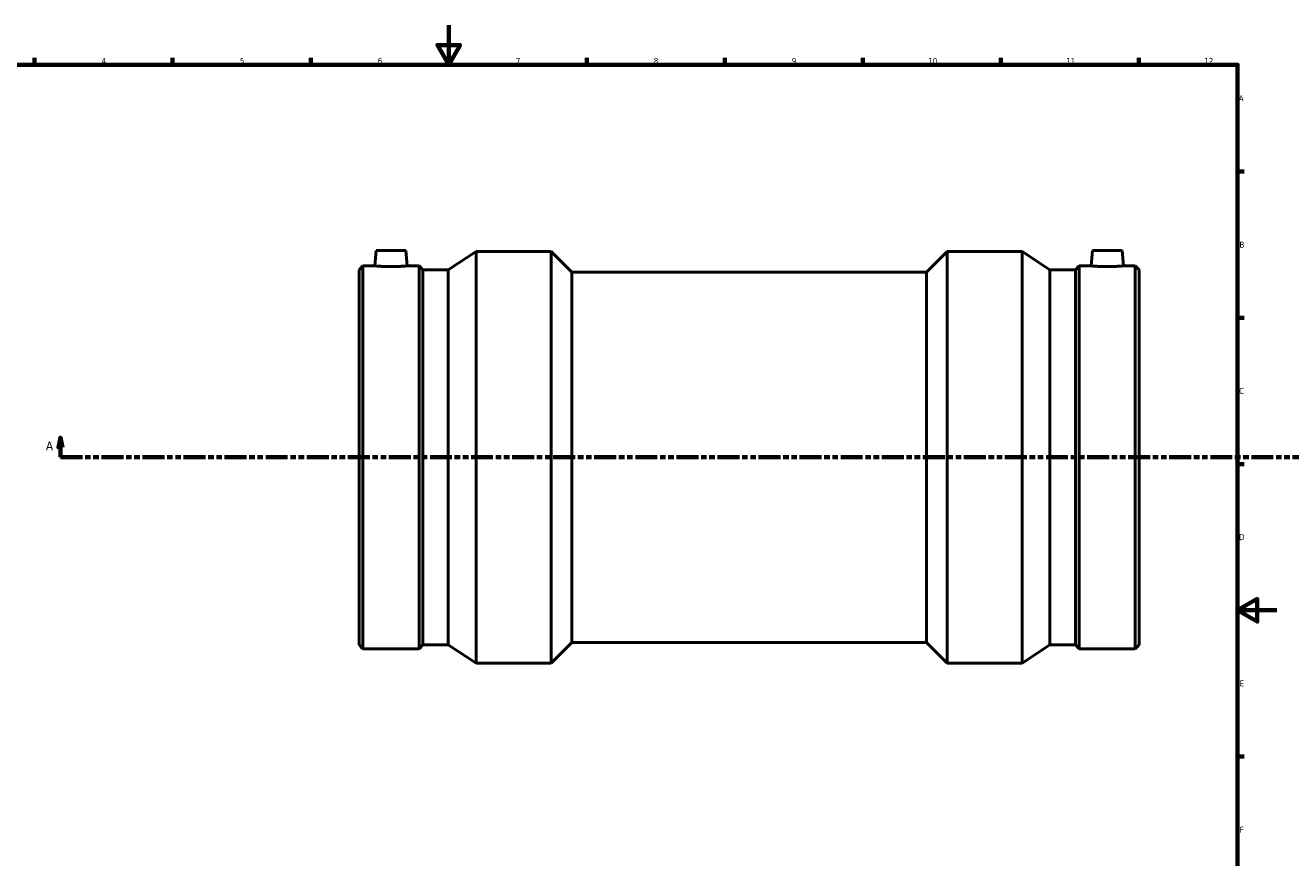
# Model space of a CAD drawing. Header units: millimetres. Extents: x -353 to 1541, y -251 to 1236.
# Tile 3 of 7: x 206 to 848, y 171 to 594. Entities that reach past the tile are written whole.
import ezdxf

# ---------------------------------------------------------------- set-up
doc = ezdxf.new("R2010")
doc.units = ezdxf.units.MM
doc.linetypes.add('DOUBLE_DASH_CHAIN', pattern=[1.2403, 0.6614, -0.0827, 0.1654, -0.0827, 0.1654, -0.0827])
for name, color, linetype, lineweight in [('Border (ANSI)', 7, 'Continuous', 70), ('Section Line (ANSI)', 7, 'DOUBLE_DASH_CHAIN', 70), ('Visible (ANSI)', 7, 'Continuous', 50)]:
    doc.layers.add(name, color=color, linetype=linetype, lineweight=lineweight)
doc.styles.add('Label Text (ANSI)', font='tahoma.ttf')
doc.styles.add('Note Text (ANSI)', font='tahoma.ttf')

# ---------------------------------------------------------------- blocks, each defined once
blk = doc.blocks.new('Borders Default Border')
at = {"layer": 'Border (ANSI)'}
for p, q in [((210.25, 574), (210.25, 577.45)), ((280.33, 574), (280.33, 577.45)), ((350.42, 574), (350.42, 577.45)), ((490.58, 574), (490.58, 577.45)), ((560.67, 574), (560.67, 577.45)), ((630.75, 574), (630.75, 577.45)), ((700.83, 574), (700.83, 577.45)), ((770.92, 574), (770.92, 577.45)), ((821, 519.75), (824.45, 519.75)), ((821, 445.5), (824.45, 445.5)), ((821, 371.25), (824.45, 371.25)), ((821, 222.75), (824.45, 222.75))]:
    blk.add_line(p, q, dxfattribs=at)
at = {"layer": 'Border (ANSI)', "flags": 128}
for points in [[(420.5, 594), (420.5, 574), (414.73, 584), (426.27, 584), (420.5, 574)], [(20, 20), (20, 574), (821, 574), (821, 20), (20, 20)], [(841, 297), (821, 297), (831, 302.77), (831, 291.23), (821, 297)]]:
    blk.add_lwpolyline(points, dxfattribs=at)
at = {"layer": 'Border (ANSI)', "color": 230, "true_color": 0xff0080, "attachment_point": 7, "style": 'Note Text (ANSI)'}
for s, insert, char_height in [('4', (244.23, 574.4), 3.05), ('5', (314.48, 574.34), 3.05), ('6', (384.49, 574.34), 3.05), ('7', (454.6, 574.4), 3.05), ('8', (524.63, 574.33), 3.05), ('9', (594.7, 574.34), 3.05), ('10', (663.96, 574.34), 3.048), ('11', (734.04, 574.4), 3.048), ('12', (804.13, 574.4), 3.048), ('A', (821.63, 555.35), 3.05), ('B', (821.99, 481.1), 3.05), ('C', (821.8, 406.8), 3.05), ('D', (821.81, 332.6), 3.05), ('E', (822.05, 258.35), 3.05), ('F', (822.14, 184.1), 3.05)]:
    blk.add_mtext(s, dxfattribs=dict(at, insert=insert, char_height=char_height))
blk = doc.blocks.new('2dTransSection0')
at = {"layer": 'Section Line (ANSI)', "linetype": 'Continuous'}
for p, q in [((223.33, 384.68), (222.33, 379.68)), ((222.33, 379.68), (224.33, 379.68)), ((223.33, 379.68), (223.33, 384.68)), ((224.33, 379.68), (223.33, 384.68)), ((223.33, 374.68), (223.33, 379.68)), ((223.33, 374.68), (234.58, 374.68))]:
    blk.add_line(p, q, dxfattribs=at)
at = {"layer": 'Section Line (ANSI)', "linetype": 'DOUBLE_DASH_CHAIN', "ltscale": 16.812849}
blk.add_line((223.33, 374.68), (922.73, 374.68), dxfattribs=at)
at = {"layer": 'Section Line (ANSI)', "linetype": 'Continuous', "flags": 128}
blk.add_lwpolyline([(224.33, 379.68), (223.33, 384.68), (222.33, 379.68), (224.33, 379.68)], dxfattribs=at)
at = {"layer": 'Section Line (ANSI)'}
blk.add_solid([(224.33, 379.68), (223.33, 384.68), (222.33, 379.68), (224.33, 379.68)], dxfattribs=at)
at = {"layer": 'Section Line (ANSI)', "insert": (215.97, 378.18), "char_height": 4.57, "attachment_point": 7, "style": 'Label Text (ANSI)'}
blk.add_mtext('A', dxfattribs=at)

msp = doc.modelspace()

# ---------------------------------------------------------------- linework, layer by layer
at = {"layer": 'Visible (ANSI)'}
for p, q in [((383.698, 479.677), (383.014, 471.862)), ((383.698, 479.677), (398.698, 479.677)), ((398.698, 479.677), (399.382, 471.862)), ((420.298, 469.919), (434.431, 479.177)), ((434.431, 270.177), (434.431, 479.177)), ((434.431, 479.177), (472.491, 479.177)), ((472.491, 270.177), (472.491, 479.177)), ((482.941, 468.727), (472.491, 479.177)), ((663.121, 468.727), (673.571, 479.177)), ((673.571, 270.177), (673.571, 479.177)), ((673.571, 479.177), (711.631, 479.177)), ((711.631, 270.177), (711.631, 479.177)), ((725.765, 469.919), (711.631, 479.177)), ((747.365, 479.677), (746.681, 471.862)), ((762.365, 479.677), (747.365, 479.677)), ((762.365, 479.677), (763.048, 471.862)), ((375.031, 469.919), (376.975, 471.862)), ((375.031, 279.436), (375.031, 469.919)), ((376.975, 277.492), (376.975, 471.862)), ((376.975, 471.862), (383.014, 471.862)), ((399.382, 471.862), (405.421, 471.862)), ((405.421, 277.492), (405.421, 471.862)), ((407.365, 469.919), (405.421, 471.862)), ((407.365, 279.436), (407.365, 469.919)), ((407.365, 469.919), (420.298, 469.919)), ((420.298, 279.436), (420.298, 469.919)), ((725.765, 279.436), (725.765, 469.919)), ((725.765, 469.919), (738.698, 469.919)), ((738.698, 469.919), (740.642, 471.862)), ((738.698, 279.436), (738.698, 469.919)), ((740.642, 277.492), (740.642, 471.862)), ((740.642, 471.862), (746.681, 471.862)), ((763.048, 471.862), (769.088, 471.862)), ((769.088, 277.492), (769.088, 471.862)), ((771.031, 469.919), (769.088, 471.862)), ((771.031, 279.436), (771.031, 469.919)), ((482.941, 280.627), (482.941, 468.727)), ((482.941, 468.727), (663.121, 468.727)), ((663.121, 280.627), (663.121, 468.727)), ((375.031, 279.436), (376.975, 277.492)), ((376.975, 277.492), (405.421, 277.492)), ((407.365, 279.436), (405.421, 277.492)), ((407.365, 279.436), (420.298, 279.436)), ((420.298, 279.436), (434.431, 270.177)), ((482.941, 280.627), (472.491, 270.177)), ((482.941, 280.627), (663.121, 280.627)), ((663.121, 280.627), (673.571, 270.177)), ((725.765, 279.436), (711.631, 270.177)), ((725.765, 279.436), (738.698, 279.436)), ((738.698, 279.436), (740.642, 277.492)), ((740.642, 277.492), (769.088, 277.492)), ((771.031, 279.436), (769.088, 277.492)), ((434.431, 270.177), (472.491, 270.177)), ((673.571, 270.177), (711.631, 270.177))]:
    msp.add_line(p, q, dxfattribs=at)
for points, knots in [([(399.382, 471.862), (399.382, 471.862), (399.177, 471.844), (398.344, 471.779), (397.716, 471.733), (396.265, 471.645), (395.345, 471.599), (393.327, 471.533), (392.228, 471.515), (390.167, 471.515), (389.069, 471.533), (387.051, 471.599), (386.13, 471.645), (384.679, 471.733), (384.051, 471.779), (383.219, 471.844), (383.014, 471.862), (383.014, 471.862)], [1.2360068, 1.2360068, 1.2360068, 1.2360068, 1.5448769, 1.5448769, 1.8537471, 1.8537471, 2.1628804, 2.1628804, 2.4720137, 2.4720137, 2.781147, 2.781147, 3.0902803, 3.0902803, 3.3991504, 3.3991504, 3.7080205, 3.7080205, 3.7080205, 3.7080205]), ([(754.865, 471.515), (753.834, 471.515), (752.736, 471.533), (750.717, 471.599), (749.797, 471.645), (748.346, 471.733), (747.718, 471.779), (746.885, 471.844), (746.681, 471.862), (746.681, 471.862)], [0, 0, 0, 0, 0.3091333, 0.3091333, 0.6182666, 0.6182666, 0.9271367, 0.9271367, 1.2360068, 1.2360068, 1.2360068, 1.2360068]), ([(763.048, 471.862), (763.048, 471.862), (762.844, 471.844), (762.011, 471.779), (761.383, 471.733), (759.932, 471.645), (759.012, 471.599), (756.993, 471.533), (755.895, 471.515), (754.865, 471.515)], [3.7080205, 3.7080205, 3.7080205, 3.7080205, 4.0168906, 4.0168906, 4.3257607, 4.3257607, 4.634894, 4.634894, 4.9440273, 4.9440273, 4.9440273, 4.9440273])]:
    msp.add_open_spline(points, degree=3, knots=knots, dxfattribs=at)

# ---------------------------------------------------------------- block references
msp.add_blockref('Borders Default Border', (0, 0))
at = {"layer": 'Section Line (ANSI)'}
msp.add_blockref('2dTransSection0', (0, 0), dxfattribs=at)

doc.saveas('drawing.dxf')
